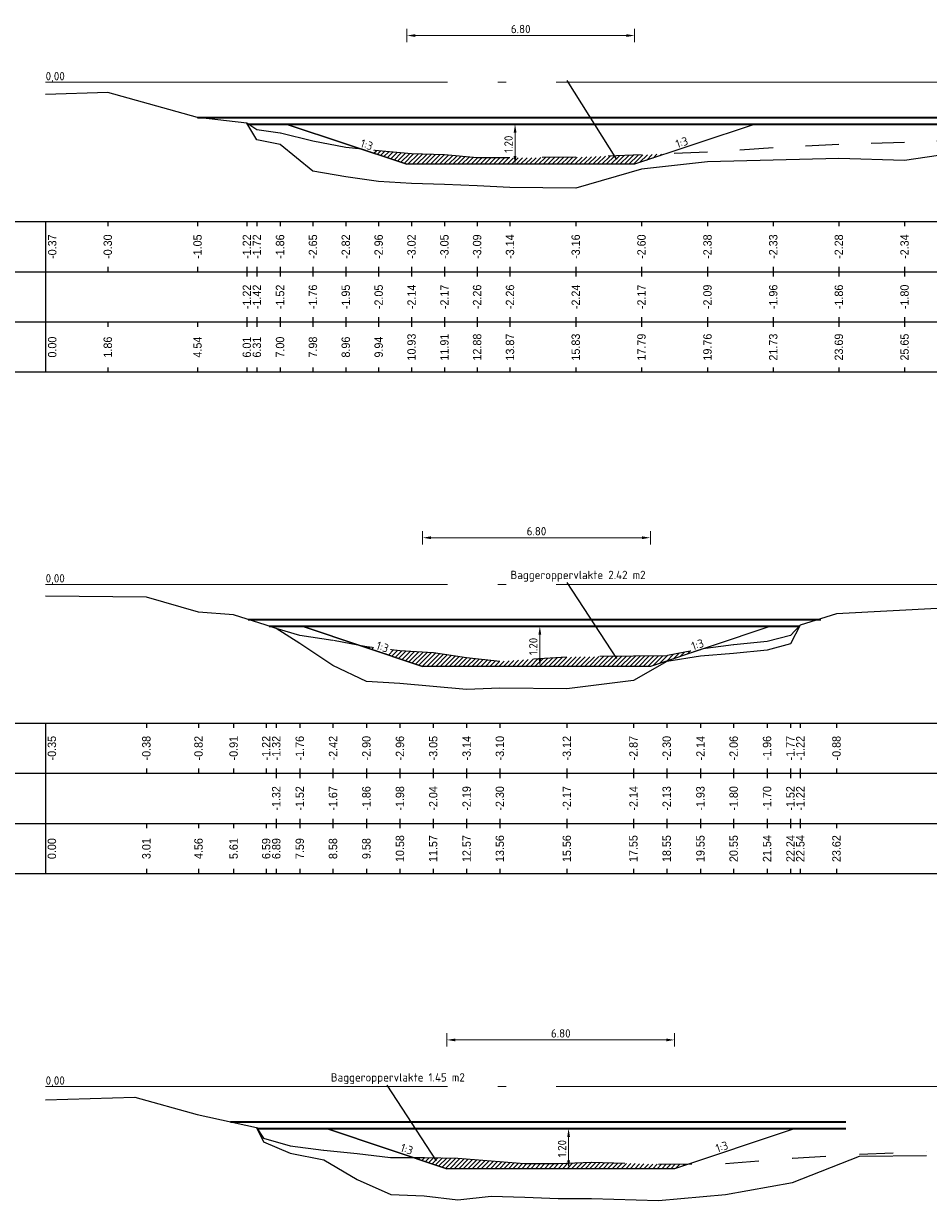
# Model space of a CAD drawing. Header units: metres. Extents: x 163463 to 198797, y 577287 to 592106.
# Tile 11 of 63: x 198187 to 198214, y 581584 to 581619. Entities that reach past the tile are written whole.
import ezdxf
from ezdxf.enums import TextEntityAlignment as Align

# ---------------------------------------------------------------- set-up
doc = ezdxf.new("R2010")
doc.units = ezdxf.units.M
doc.linetypes.add('AL-NAP_LIJN', pattern=[15.25, 12, -1.5, 0.25, -1.5])
doc.linetypes.add('MODDERLIJN', pattern=[2, 1, -1])
for name, color, linetype in [('0932-PRL_MODDERLIJN', 8, 'MODDERLIJN'), ('0950-PRL_MAAIVELD', 8, 'Continuous'), ('0971-PRO_BALKLIJN', 1, 'Continuous'), ('0973-PRO_PARAMETERS', 1, 'Continuous'), ('0974-PRO_AFSTAND', 1, 'Continuous'), ('0975-PRO_HOOGTE-MAAIVELD', 1, 'Continuous'), ('0976-PRO_HOOGTE-SLIBLAAG', 1, 'Continuous'), ('baggerarcering', 1, 'Continuous'), ('baggeroppervlak', 7, 'Continuous'), ('Legger', 2, 'Continuous'), ('Teksten', 7, 'Continuous')]:
    doc.layers.add(name, color=color, linetype=linetype)
doc.layers.add('N-WA-WH-GRONDWATERLIJN-G', color=150, linetype='AL-GRONDWATERLIJN', lineweight=35)
doc.layers.add('X-XX-AL-NAP-G', color=7, linetype='AL-NAP_LIJN', lineweight=18)
doc.styles.add('NLCS-ISO', font='NLCS-ISO.ttf')
doc.styles.add('NLCS-ISO-M100-T25', font='NLCS-ISO.ttf', dxfattribs={"height": 0.25})
doc.styles.add('StagCAD', font='txt', dxfattribs={"width": 0.96})
doc.linetypes.add('AL-GRONDWATERLIJN', pattern='A,6,[32,NLCS.SHX,S=1,R=0,X=0,Y=0],6', length=12)
doc.dimstyles.new('NLCS-M100-T25-PIJL_l3_h1', dxfattribs={"dimscale": 0.1, "dimtxt": 0.25, "dimasz": 2.5, "dimexe": 2, "dimexo": 2, "dimgap": 0.7, "dimtad": 1, "dimzin": 0, "dimdsep": 46, "dimtxsty": 'NLCS-ISO-M100-T25', "dimcen": 2.5, "dimdle": 2, "dimclrd": 256, "dimclre": 256, "dimclrt": 256, "dimadec": 1, "dimazin": 0, "dimtfac": 1, "dimtofl": 0, "dimtmove": 1, "dimatfit": 0, "dimfxl": 2, "dimfxlon": 1, "dimtfill": 1, "dimtfillclr": 256, "dimtolj": 1, "dimtzin": 0, "dimlwd": 18, "dimlwe": 18, "dimarcsym": 0})
pattern_1 = [(45, (1081.61891, -4167.91118), (-0.067351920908, 0.067351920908), [])]

# ---------------------------------------------------------------- blocks, each defined once
blk = doc.blocks.new('*D528')
at = {"lineweight": 18, "transparency": 16777216}
for p, q in [((198201.674, 581615.852), (198201.474, 581615.852)), ((198201.674, 581615.602), (198201.674, 581614.902)), ((198201.674, 581614.652), (198201.474, 581614.652))]:
    blk.add_line(p, q, dxfattribs=at)
at = {"transparency": 16777216}
for points in [[(198201.633, 581615.602), (198201.716, 581615.602), (198201.674, 581615.852)], [(198201.633, 581614.902), (198201.716, 581614.902), (198201.674, 581614.652)]]:
    blk.add_solid(points, dxfattribs=at)
at = {"layer": 'Defpoints', "color": 0, "transparency": 16777216}
for p in [(198201.674, 581615.852), (198201.674, 581614.652), (198201.674, 581614.652)]:
    blk.add_point(p, dxfattribs=at)
at = {"transparency": 16777216, "insert": (198201.479, 581615.252), "char_height": 0.25, "attachment_point": 5, "rotation": 90, "style": 'NLCS-ISO-M100-T25', "bg_fill": 3, "box_fill_scale": 1.1, "bg_fill_color": 256, "bg_fill_true_color": 13158600, "bg_fill_transparency": 0}
blk.add_mtext('\\A1;1.20', dxfattribs=at)
blk = doc.blocks.new('*D529')
at = {"lineweight": 18, "transparency": 16777216}
for p, q in [((198202.414, 581600.852), (198202.214, 581600.852)), ((198202.414, 581600.602), (198202.414, 581599.902)), ((198202.414, 581599.652), (198202.214, 581599.652))]:
    blk.add_line(p, q, dxfattribs=at)
at = {"transparency": 16777216}
for points in [[(198202.373, 581600.602), (198202.456, 581600.602), (198202.414, 581600.852)], [(198202.373, 581599.902), (198202.456, 581599.902), (198202.414, 581599.652)]]:
    blk.add_solid(points, dxfattribs=at)
at = {"layer": 'Defpoints', "color": 0, "transparency": 16777216}
for p in [(198202.414, 581600.852), (198202.414, 581599.652), (198202.414, 581599.652)]:
    blk.add_point(p, dxfattribs=at)
at = {"transparency": 16777216, "insert": (198202.219, 581600.252), "char_height": 0.25, "attachment_point": 5, "rotation": 90, "style": 'NLCS-ISO-M100-T25', "bg_fill": 3, "box_fill_scale": 1.1, "bg_fill_color": 256, "bg_fill_true_color": 13158600, "bg_fill_transparency": 0}
blk.add_mtext('\\A1;1.20', dxfattribs=at)
blk = doc.blocks.new('*D530')
at = {"lineweight": 18, "transparency": 16777216}
for p, q in [((198203.273, 581585.852), (198203.073, 581585.852)), ((198203.273, 581585.602), (198203.273, 581584.902)), ((198203.273, 581584.652), (198203.073, 581584.652))]:
    blk.add_line(p, q, dxfattribs=at)
at = {"transparency": 16777216}
for points in [[(198203.232, 581585.602), (198203.315, 581585.602), (198203.273, 581585.852)], [(198203.232, 581584.902), (198203.315, 581584.902), (198203.273, 581584.652)]]:
    blk.add_solid(points, dxfattribs=at)
at = {"layer": 'Defpoints', "color": 0, "transparency": 16777216}
for p in [(198203.273, 581585.852), (198203.273, 581584.652), (198203.273, 581584.652)]:
    blk.add_point(p, dxfattribs=at)
at = {"transparency": 16777216, "insert": (198203.078, 581585.252), "char_height": 0.25, "attachment_point": 5, "rotation": 90, "style": 'NLCS-ISO-M100-T25', "bg_fill": 3, "box_fill_scale": 1.1, "bg_fill_color": 256, "bg_fill_true_color": 13158600, "bg_fill_transparency": 0}
blk.add_mtext('\\A1;1.20', dxfattribs=at)
blk = doc.blocks.new('*D658')
at = {"lineweight": 18, "transparency": 16777216}
for p, q in [((198198.443, 581618.298), (198198.443, 581618.698)), ((198205.243, 581618.298), (198205.243, 581618.698)), ((198198.693, 581618.498), (198204.993, 581618.498))]:
    blk.add_line(p, q, dxfattribs=at)
at = {"transparency": 16777216}
for points in [[(198198.693, 581618.539), (198198.693, 581618.456), (198198.443, 581618.498)], [(198204.993, 581618.539), (198204.993, 581618.456), (198205.243, 581618.498)]]:
    blk.add_solid(points, dxfattribs=at)
at = {"layer": 'Defpoints', "color": 0, "transparency": 16777216}
for p in [(198205.243, 581618.498), (198198.443, 581614.652), (198205.243, 581614.652)]:
    blk.add_point(p, dxfattribs=at)
at = {"transparency": 16777216, "insert": (198201.843, 581618.693), "char_height": 0.25, "attachment_point": 5, "style": 'NLCS-ISO-M100-T25', "bg_fill": 3, "box_fill_scale": 1.1, "bg_fill_color": 256, "bg_fill_true_color": 13158600, "bg_fill_transparency": 0}
blk.add_mtext('\\A1;6.80', dxfattribs=at)
blk = doc.blocks.new('*D659')
at = {"lineweight": 18, "transparency": 16777216}
for p, q in [((198198.914, 581603.298), (198198.914, 581603.698)), ((198199.164, 581603.498), (198205.464, 581603.498)), ((198205.714, 581603.298), (198205.714, 581603.698))]:
    blk.add_line(p, q, dxfattribs=at)
at = {"transparency": 16777216}
for points in [[(198199.164, 581603.539), (198199.164, 581603.456), (198198.914, 581603.498)], [(198205.464, 581603.539), (198205.464, 581603.456), (198205.714, 581603.498)]]:
    blk.add_solid(points, dxfattribs=at)
at = {"layer": 'Defpoints', "color": 0, "transparency": 16777216}
for p in [(198205.714, 581603.498), (198198.914, 581599.652), (198205.714, 581599.652)]:
    blk.add_point(p, dxfattribs=at)
at = {"transparency": 16777216, "insert": (198202.314, 581603.693), "char_height": 0.25, "attachment_point": 5, "style": 'NLCS-ISO-M100-T25', "bg_fill": 3, "box_fill_scale": 1.1, "bg_fill_color": 256, "bg_fill_true_color": 13158600, "bg_fill_transparency": 0}
blk.add_mtext('\\A1;6.80', dxfattribs=at)
blk = doc.blocks.new('*D660')
at = {"lineweight": 18, "transparency": 16777216}
for p, q in [((198199.64, 581588.298), (198199.64, 581588.698)), ((198206.44, 581588.298), (198206.44, 581588.698)), ((198199.89, 581588.498), (198206.19, 581588.498))]:
    blk.add_line(p, q, dxfattribs=at)
at = {"transparency": 16777216}
for points in [[(198199.89, 581588.539), (198199.89, 581588.456), (198199.64, 581588.498)], [(198206.19, 581588.539), (198206.19, 581588.456), (198206.44, 581588.498)]]:
    blk.add_solid(points, dxfattribs=at)
at = {"layer": 'Defpoints', "color": 0, "transparency": 16777216}
for p in [(198206.44, 581588.498), (198199.64, 581584.652), (198206.44, 581584.652)]:
    blk.add_point(p, dxfattribs=at)
at = {"transparency": 16777216, "insert": (198203.04, 581588.693), "char_height": 0.25, "attachment_point": 5, "style": 'NLCS-ISO-M100-T25', "bg_fill": 3, "box_fill_scale": 1.1, "bg_fill_color": 256, "bg_fill_true_color": 13158600, "bg_fill_transparency": 0}
blk.add_mtext('\\A1;6.80', dxfattribs=at)

msp = doc.modelspace()

# ---------------------------------------------------------------- hatches: boundary and pattern name
at = {"layer": 'baggerarcering'}
h = msp.add_hatch(dxfattribs=at)
h.set_pattern_fill('ANSI31', color=256, scale=0.03)
h.set_pattern_definition(pattern_1)
h.paths.add_polyline_path([(198197.086, 581615.105), (198198.443, 581614.652), (198205.243, 581614.652), (198206.171, 581614.962), (198205.449, 581614.932), (198203.485, 581614.862), (198201.522, 581614.842), (198200.54, 581614.842), (198199.564, 581614.932), (198198.582, 581614.962), (198197.6, 581615.052)])
h = msp.add_hatch(dxfattribs=at)
h.set_pattern_fill('ANSI31', color=256, scale=0.03)
h.set_pattern_definition([(45, (1063.50581, -4167.91118), (-0.067351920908, 0.067351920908), [])])
h.paths.add_polyline_path([(198205.714, 581599.652), (198207.317, 581600.187), (198207.209, 581600.172), (198206.202, 581599.972), (198205.209, 581599.962), (198203.219, 581599.932), (198201.219, 581599.802), (198200.227, 581599.912), (198199.229, 581600.062), (198198.236, 581600.122), (198197.234, 581600.242), (198197.024, 581600.283), (198198.914, 581599.652)])
h = msp.add_hatch(dxfattribs=at)
h.set_pattern_fill('ANSI31', color=256, scale=0.03)
h.set_pattern_definition(pattern_1)
h.paths.add_polyline_path([(198206.44, 581584.652), (198206.857, 581584.791), (198205.958, 581584.782), (198203.956, 581584.842), (198202.966, 581584.802), (198201.965, 581584.802), (198200.964, 581584.882), (198199.963, 581584.962), (198198.963, 581584.982), (198198.65, 581584.982), (198199.64, 581584.652)])

# ---------------------------------------------------------------- linework, layer by layer
at = {"layer": '0932-PRL_MODDERLIJN'}
for points in [[(198215.269, 581615.382, 0), (198213.305, 581615.302, 0), (198211.342, 581615.242, 0), (198209.384, 581615.142, 0), (198207.42, 581615.012, 0), (198205.449, 581614.932, 0), (198203.485, 581614.862, 0), (198201.522, 581614.842, 0), (198200.54, 581614.842, 0), (198199.564, 581614.932, 0), (198198.582, 581614.962, 0), (198197.6, 581615.052, 0), (198196.618, 581615.152, 0), (198195.637, 581615.342, 0), (198194.655, 581615.582, 0), (198193.962, 581615.682, 0), (198193.663, 581615.882, 0)], [(198210.192, 581600.882, 0), (198209.897, 581600.582, 0), (198209.199, 581600.402, 0), (198208.201, 581600.302, 0), (198207.209, 581600.172, 0), (198206.202, 581599.972, 0), (198205.209, 581599.962, 0), (198203.219, 581599.932, 0), (198201.219, 581599.802, 0), (198200.227, 581599.912, 0), (198199.229, 581600.062, 0), (198198.236, 581600.122, 0), (198197.234, 581600.242, 0), (198196.237, 581600.432, 0), (198195.244, 581600.582, 0), (198194.542, 581600.782, 0)], [(198193.956, 581585.882, 0), (198194.159, 581585.562, 0), (198194.96, 581585.332, 0), (198195.961, 581585.202, 0), (198196.961, 581585.102, 0), (198197.962, 581584.982, 0), (198198.963, 581584.982, 0), (198199.963, 581584.962, 0), (198200.964, 581584.882, 0), (198201.965, 581584.802, 0), (198202.966, 581584.802, 0), (198203.956, 581584.842, 0), (198205.958, 581584.782, 0), (198207.959, 581584.802, 0), (198209.96, 581584.962, 0), (198211.962, 581585.082, 0), (198213.963, 581585.162, 0)]]:
    msp.add_polyline3d(points, dxfattribs=at)
at = {"layer": '0950-PRL_MAAIVELD'}
for points in [[(198215.269, 581615.052, 0), (198213.305, 581614.762, 0), (198211.342, 581614.822, 0), (198209.384, 581614.772, 0), (198207.42, 581614.722, 0), (198205.449, 581614.502, 0), (198203.485, 581613.942, 0), (198201.522, 581613.962, 0), (198200.54, 581614.012, 0), (198199.564, 581614.052, 0), (198198.582, 581614.082, 0), (198197.6, 581614.142, 0), (198196.618, 581614.282, 0), (198195.637, 581614.452, 0), (198194.655, 581615.242, 0), (198193.962, 581615.382, 0), (198193.663, 581615.882, 0), (198192.191, 581616.051, 0), (198189.511, 581616.799, 0), (198187.656, 581616.733, 0)], [(198214.467, 581601.396, 0), (198211.272, 581601.223, 0), (198210.192, 581600.882, 0), (198209.897, 581600.332, 0), (198209.199, 581600.142, 0), (198208.201, 581600.042, 0), (198207.209, 581599.962, 0), (198206.202, 581599.802, 0), (198205.209, 581599.232, 0), (198203.219, 581598.982, 0), (198201.219, 581599.002, 0), (198200.227, 581598.962, 0), (198199.229, 581599.052, 0), (198198.236, 581599.142, 0), (198197.234, 581599.202, 0), (198196.237, 581599.682, 0), (198195.244, 581600.342, 0), (198194.542, 581600.782, 0), (198194.241, 581600.882, 0), (198193.268, 581601.192, 0), (198192.221, 581601.279, 0), (198190.663, 581601.72, 0), (198187.656, 581601.751, 0)], [(198187.656, 581586.708, 0), (198190.319, 581586.789, 0), (198192.177, 581586.269, 0), (198193.956, 581585.882, 0), (198194.159, 581585.452, 0), (198194.96, 581585.112, 0), (198195.961, 581584.912, 0), (198196.961, 581584.332, 0), (198197.962, 581583.882, 0), (198198.963, 581583.842, 0), (198199.963, 581583.722, 0), (198200.964, 581583.832, 0), (198201.965, 581583.802, 0), (198202.966, 581583.762, 0), (198203.956, 581583.762, 0), (198205.958, 581583.702, 0), (198207.959, 581583.882, 0), (198209.96, 581584.242, 0), (198211.962, 581585.022, 0), (198213.963, 581585.042, 0)]]:
    msp.add_polyline3d(points, dxfattribs=at)
at = {"layer": '0971-PRO_BALKLIJN'}
for points in [[(198187.656, 581612.942, 0), (198187.656, 581608.442, 0)], [(198180.156, 581611.442, 0), (198187.656, 581611.442, 0)], [(198187.656, 581611.442, 0), (198226.616, 581611.442, 0)], [(198180.156, 581609.942, 0), (198187.656, 581609.942, 0)], [(198187.656, 581609.942, 0), (198226.616, 581609.942, 0)], [(198187.656, 581597.962, 0), (198187.656, 581593.462, 0)], [(198180.156, 581596.462, 0), (198187.656, 581596.462, 0)], [(198187.656, 581596.462, 0), (198214.467, 581596.462, 0)], [(198180.156, 581594.962, 0), (198187.656, 581594.962, 0)], [(198187.656, 581594.962, 0), (198214.467, 581594.962, 0)]]:
    msp.add_polyline3d(points, dxfattribs=at)
at = {"layer": '0973-PRO_PARAMETERS'}
for points in [[(198187.656, 581608.442, 0), (198180.156, 581608.442, 0), (198180.156, 581612.942, 0), (198187.656, 581612.942, 0)], [(198187.656, 581612.942, 0), (198226.616, 581612.942, 0)], [(198226.616, 581608.442, 0), (198187.656, 581608.442, 0)], [(198187.656, 581593.462, 0), (198180.156, 581593.462, 0), (198180.156, 581597.962, 0), (198187.656, 581597.962, 0)], [(198187.656, 581597.962, 0), (198214.467, 581597.962, 0)], [(198214.467, 581593.462, 0), (198187.656, 581593.462, 0)]]:
    msp.add_polyline3d(points, dxfattribs=at)
at = {"layer": '0974-PRO_AFSTAND'}
for points in [[(198187.656, 581609.942, 0), (198187.656, 581609.8, 0)], [(198189.511, 581609.942, 0), (198189.511, 581609.8, 0)], [(198192.191, 581609.942, 0), (198192.191, 581609.8, 0)], [(198193.663, 581609.942, 0), (198193.663, 581609.8, 0)], [(198193.962, 581609.942, 0), (198193.962, 581609.8, 0)], [(198193.962, 581609.942, 0), (198193.962, 581609.8, 0)], [(198194.655, 581609.942, 0), (198194.655, 581609.8, 0)], [(198194.655, 581609.942, 0), (198194.655, 581609.8, 0)], [(198195.637, 581609.942, 0), (198195.637, 581609.8, 0)], [(198195.637, 581609.942, 0), (198195.637, 581609.8, 0)], [(198196.618, 581609.942, 0), (198196.618, 581609.8, 0)], [(198196.618, 581609.942, 0), (198196.618, 581609.8, 0)], [(198197.6, 581609.942, 0), (198197.6, 581609.8, 0)], [(198197.6, 581609.942, 0), (198197.6, 581609.8, 0)], [(198198.582, 581609.942, 0), (198198.582, 581609.8, 0)], [(198198.582, 581609.942, 0), (198198.582, 581609.8, 0)], [(198199.564, 581609.942, 0), (198199.564, 581609.8, 0)], [(198199.564, 581609.942, 0), (198199.564, 581609.8, 0)], [(198200.54, 581609.942, 0), (198200.54, 581609.8, 0)], [(198200.54, 581609.942, 0), (198200.54, 581609.8, 0)], [(198201.522, 581609.942, 0), (198201.522, 581609.8, 0)], [(198201.522, 581609.942, 0), (198201.522, 581609.8, 0)], [(198203.485, 581609.942, 0), (198203.485, 581609.8, 0)], [(198203.485, 581609.942, 0), (198203.485, 581609.8, 0)], [(198205.449, 581609.942, 0), (198205.449, 581609.8, 0)], [(198205.449, 581609.942, 0), (198205.449, 581609.8, 0)], [(198207.42, 581609.942, 0), (198207.42, 581609.8, 0)], [(198207.42, 581609.942, 0), (198207.42, 581609.8, 0)], [(198209.384, 581609.942, 0), (198209.384, 581609.8, 0)], [(198209.384, 581609.942, 0), (198209.384, 581609.8, 0)], [(198211.342, 581609.942, 0), (198211.342, 581609.8, 0)], [(198211.342, 581609.942, 0), (198211.342, 581609.8, 0)], [(198213.305, 581609.942, 0), (198213.305, 581609.8, 0)], [(198213.305, 581609.942, 0), (198213.305, 581609.8, 0)], [(198187.656, 581608.585, 0), (198187.656, 581608.442, 0)], [(198189.511, 581608.585, 0), (198189.511, 581608.442, 0)], [(198192.191, 581608.585, 0), (198192.191, 581608.442, 0)], [(198193.663, 581608.585, 0), (198193.663, 581608.442, 0)], [(198193.962, 581608.585, 0), (198193.962, 581608.442, 0)], [(198193.962, 581608.585, 0), (198193.962, 581608.442, 0)], [(198194.655, 581608.585, 0), (198194.655, 581608.442, 0)], [(198194.655, 581608.585, 0), (198194.655, 581608.442, 0)], [(198195.637, 581608.585, 0), (198195.637, 581608.442, 0)], [(198195.637, 581608.585, 0), (198195.637, 581608.442, 0)], [(198196.618, 581608.585, 0), (198196.618, 581608.442, 0)], [(198196.618, 581608.585, 0), (198196.618, 581608.442, 0)], [(198197.6, 581608.585, 0), (198197.6, 581608.442, 0)], [(198197.6, 581608.585, 0), (198197.6, 581608.442, 0)], [(198198.582, 581608.585, 0), (198198.582, 581608.442, 0)], [(198198.582, 581608.585, 0), (198198.582, 581608.442, 0)], [(198199.564, 581608.585, 0), (198199.564, 581608.442, 0)], [(198199.564, 581608.585, 0), (198199.564, 581608.442, 0)], [(198200.54, 581608.585, 0), (198200.54, 581608.442, 0)], [(198200.54, 581608.585, 0), (198200.54, 581608.442, 0)], [(198201.522, 581608.585, 0), (198201.522, 581608.442, 0)], [(198201.522, 581608.585, 0), (198201.522, 581608.442, 0)], [(198203.485, 581608.585, 0), (198203.485, 581608.442, 0)], [(198203.485, 581608.585, 0), (198203.485, 581608.442, 0)], [(198205.449, 581608.585, 0), (198205.449, 581608.442, 0)], [(198205.449, 581608.585, 0), (198205.449, 581608.442, 0)], [(198207.42, 581608.585, 0), (198207.42, 581608.442, 0)], [(198207.42, 581608.585, 0), (198207.42, 581608.442, 0)], [(198209.384, 581608.585, 0), (198209.384, 581608.442, 0)], [(198209.384, 581608.585, 0), (198209.384, 581608.442, 0)], [(198211.342, 581608.585, 0), (198211.342, 581608.442, 0)], [(198211.342, 581608.585, 0), (198211.342, 581608.442, 0)], [(198213.305, 581608.585, 0), (198213.305, 581608.442, 0)], [(198213.305, 581608.585, 0), (198213.305, 581608.442, 0)], [(198187.656, 581594.962, 0), (198187.656, 581594.82, 0)], [(198190.663, 581594.962, 0), (198190.663, 581594.82, 0)], [(198192.221, 581594.962, 0), (198192.221, 581594.82, 0)], [(198193.268, 581594.962, 0), (198193.268, 581594.82, 0)], [(198194.241, 581594.962, 0), (198194.241, 581594.82, 0)], [(198194.542, 581594.962, 0), (198194.542, 581594.82, 0)], [(198195.244, 581594.962, 0), (198195.244, 581594.82, 0)], [(198195.244, 581594.962, 0), (198195.244, 581594.82, 0)], [(198196.237, 581594.962, 0), (198196.237, 581594.82, 0)], [(198196.237, 581594.962, 0), (198196.237, 581594.82, 0)], [(198197.234, 581594.962, 0), (198197.234, 581594.82, 0)], [(198197.234, 581594.962, 0), (198197.234, 581594.82, 0)], [(198198.236, 581594.962, 0), (198198.236, 581594.82, 0)], [(198198.236, 581594.962, 0), (198198.236, 581594.82, 0)], [(198199.229, 581594.962, 0), (198199.229, 581594.82, 0)], [(198199.229, 581594.962, 0), (198199.229, 581594.82, 0)], [(198200.227, 581594.962, 0), (198200.227, 581594.82, 0)], [(198200.227, 581594.962, 0), (198200.227, 581594.82, 0)], [(198201.219, 581594.962, 0), (198201.219, 581594.82, 0)], [(198201.219, 581594.962, 0), (198201.219, 581594.82, 0)], [(198203.219, 581594.962, 0), (198203.219, 581594.82, 0)], [(198203.219, 581594.962, 0), (198203.219, 581594.82, 0)], [(198205.209, 581594.962, 0), (198205.209, 581594.82, 0)], [(198205.209, 581594.962, 0), (198205.209, 581594.82, 0)], [(198206.202, 581594.962, 0), (198206.202, 581594.82, 0)], [(198206.202, 581594.962, 0), (198206.202, 581594.82, 0)], [(198207.209, 581594.962, 0), (198207.209, 581594.82, 0)], [(198207.209, 581594.962, 0), (198207.209, 581594.82, 0)], [(198208.201, 581594.962, 0), (198208.201, 581594.82, 0)], [(198208.201, 581594.962, 0), (198208.201, 581594.82, 0)], [(198209.199, 581594.962, 0), (198209.199, 581594.82, 0)], [(198209.199, 581594.962, 0), (198209.199, 581594.82, 0)], [(198209.897, 581594.962, 0), (198209.897, 581594.82, 0)], [(198209.897, 581594.962, 0), (198209.897, 581594.82, 0)], [(198210.192, 581594.962, 0), (198210.192, 581594.82, 0)], [(198211.272, 581594.962, 0), (198211.272, 581594.82, 0)], [(198187.656, 581593.605, 0), (198187.656, 581593.462, 0)], [(198190.663, 581593.605, 0), (198190.663, 581593.462, 0)], [(198192.221, 581593.605, 0), (198192.221, 581593.462, 0)], [(198193.268, 581593.605, 0), (198193.268, 581593.462, 0)], [(198194.241, 581593.605, 0), (198194.241, 581593.462, 0)], [(198194.542, 581593.605, 0), (198194.542, 581593.462, 0)], [(198195.244, 581593.605, 0), (198195.244, 581593.462, 0)], [(198195.244, 581593.605, 0), (198195.244, 581593.462, 0)], [(198196.237, 581593.605, 0), (198196.237, 581593.462, 0)], [(198196.237, 581593.605, 0), (198196.237, 581593.462, 0)], [(198197.234, 581593.605, 0), (198197.234, 581593.462, 0)], [(198197.234, 581593.605, 0), (198197.234, 581593.462, 0)], [(198198.236, 581593.605, 0), (198198.236, 581593.462, 0)], [(198198.236, 581593.605, 0), (198198.236, 581593.462, 0)], [(198199.229, 581593.605, 0), (198199.229, 581593.462, 0)], [(198199.229, 581593.605, 0), (198199.229, 581593.462, 0)], [(198200.227, 581593.605, 0), (198200.227, 581593.462, 0)], [(198200.227, 581593.605, 0), (198200.227, 581593.462, 0)], [(198201.219, 581593.605, 0), (198201.219, 581593.462, 0)], [(198201.219, 581593.605, 0), (198201.219, 581593.462, 0)], [(198203.219, 581593.605, 0), (198203.219, 581593.462, 0)], [(198203.219, 581593.605, 0), (198203.219, 581593.462, 0)], [(198205.209, 581593.605, 0), (198205.209, 581593.462, 0)], [(198205.209, 581593.605, 0), (198205.209, 581593.462, 0)], [(198206.202, 581593.605, 0), (198206.202, 581593.462, 0)], [(198206.202, 581593.605, 0), (198206.202, 581593.462, 0)], [(198207.209, 581593.605, 0), (198207.209, 581593.462, 0)], [(198207.209, 581593.605, 0), (198207.209, 581593.462, 0)], [(198208.201, 581593.605, 0), (198208.201, 581593.462, 0)], [(198208.201, 581593.605, 0), (198208.201, 581593.462, 0)], [(198209.199, 581593.605, 0), (198209.199, 581593.462, 0)], [(198209.199, 581593.605, 0), (198209.199, 581593.462, 0)], [(198209.897, 581593.605, 0), (198209.897, 581593.462, 0)], [(198209.897, 581593.605, 0), (198209.897, 581593.462, 0)], [(198210.192, 581593.605, 0), (198210.192, 581593.462, 0)], [(198211.272, 581593.605, 0), (198211.272, 581593.462, 0)]]:
    msp.add_polyline3d(points, dxfattribs=at)
at = {"layer": '0975-PRO_HOOGTE-MAAIVELD'}
for points in [[(198187.656, 581612.942, 0), (198187.656, 581612.8, 0)], [(198189.511, 581612.942, 0), (198189.511, 581612.8, 0)], [(198192.191, 581612.942, 0), (198192.191, 581612.8, 0)], [(198193.663, 581612.942, 0), (198193.663, 581612.8, 0)], [(198193.962, 581612.942, 0), (198193.962, 581612.8, 0)], [(198194.655, 581612.942, 0), (198194.655, 581612.8, 0)], [(198195.637, 581612.942, 0), (198195.637, 581612.8, 0)], [(198196.618, 581612.942, 0), (198196.618, 581612.8, 0)], [(198197.6, 581612.942, 0), (198197.6, 581612.8, 0)], [(198198.582, 581612.942, 0), (198198.582, 581612.8, 0)], [(198199.564, 581612.942, 0), (198199.564, 581612.8, 0)], [(198200.54, 581612.942, 0), (198200.54, 581612.8, 0)], [(198201.522, 581612.942, 0), (198201.522, 581612.8, 0)], [(198203.485, 581612.942, 0), (198203.485, 581612.8, 0)], [(198205.449, 581612.942, 0), (198205.449, 581612.8, 0)], [(198207.42, 581612.942, 0), (198207.42, 581612.8, 0)], [(198209.384, 581612.942, 0), (198209.384, 581612.8, 0)], [(198211.342, 581612.942, 0), (198211.342, 581612.8, 0)], [(198213.305, 581612.942, 0), (198213.305, 581612.8, 0)], [(198187.656, 581611.585, 0), (198187.656, 581611.442, 0)], [(198189.511, 581611.585, 0), (198189.511, 581611.442, 0)], [(198192.191, 581611.585, 0), (198192.191, 581611.442, 0)], [(198193.663, 581611.585, 0), (198193.663, 581611.442, 0)], [(198193.962, 581611.585, 0), (198193.962, 581611.442, 0)], [(198194.655, 581611.585, 0), (198194.655, 581611.442, 0)], [(198195.637, 581611.585, 0), (198195.637, 581611.442, 0)], [(198196.618, 581611.585, 0), (198196.618, 581611.442, 0)], [(198197.6, 581611.585, 0), (198197.6, 581611.442, 0)], [(198198.582, 581611.585, 0), (198198.582, 581611.442, 0)], [(198199.564, 581611.585, 0), (198199.564, 581611.442, 0)], [(198200.54, 581611.585, 0), (198200.54, 581611.442, 0)], [(198201.522, 581611.585, 0), (198201.522, 581611.442, 0)], [(198203.485, 581611.585, 0), (198203.485, 581611.442, 0)], [(198205.449, 581611.585, 0), (198205.449, 581611.442, 0)], [(198207.42, 581611.585, 0), (198207.42, 581611.442, 0)], [(198209.384, 581611.585, 0), (198209.384, 581611.442, 0)], [(198211.342, 581611.585, 0), (198211.342, 581611.442, 0)], [(198213.305, 581611.585, 0), (198213.305, 581611.442, 0)], [(198187.656, 581597.962, 0), (198187.656, 581597.82, 0)], [(198190.663, 581597.962, 0), (198190.663, 581597.82, 0)], [(198192.221, 581597.962, 0), (198192.221, 581597.82, 0)], [(198193.268, 581597.962, 0), (198193.268, 581597.82, 0)], [(198194.241, 581597.962, 0), (198194.241, 581597.82, 0)], [(198194.542, 581597.962, 0), (198194.542, 581597.82, 0)], [(198195.244, 581597.962, 0), (198195.244, 581597.82, 0)], [(198196.237, 581597.962, 0), (198196.237, 581597.82, 0)], [(198197.234, 581597.962, 0), (198197.234, 581597.82, 0)], [(198198.236, 581597.962, 0), (198198.236, 581597.82, 0)], [(198199.229, 581597.962, 0), (198199.229, 581597.82, 0)], [(198200.227, 581597.962, 0), (198200.227, 581597.82, 0)], [(198201.219, 581597.962, 0), (198201.219, 581597.82, 0)], [(198203.219, 581597.962, 0), (198203.219, 581597.82, 0)], [(198205.209, 581597.962, 0), (198205.209, 581597.82, 0)], [(198206.202, 581597.962, 0), (198206.202, 581597.82, 0)], [(198207.209, 581597.962, 0), (198207.209, 581597.82, 0)], [(198208.201, 581597.962, 0), (198208.201, 581597.82, 0)], [(198209.199, 581597.962, 0), (198209.199, 581597.82, 0)], [(198209.897, 581597.962, 0), (198209.897, 581597.82, 0)], [(198210.192, 581597.962, 0), (198210.192, 581597.82, 0)], [(198211.272, 581597.962, 0), (198211.272, 581597.82, 0)], [(198187.656, 581596.605, 0), (198187.656, 581596.462, 0)], [(198190.663, 581596.605, 0), (198190.663, 581596.462, 0)], [(198192.221, 581596.605, 0), (198192.221, 581596.462, 0)], [(198193.268, 581596.605, 0), (198193.268, 581596.462, 0)], [(198194.241, 581596.605, 0), (198194.241, 581596.462, 0)], [(198194.542, 581596.605, 0), (198194.542, 581596.462, 0)], [(198195.244, 581596.605, 0), (198195.244, 581596.462, 0)], [(198196.237, 581596.605, 0), (198196.237, 581596.462, 0)], [(198197.234, 581596.605, 0), (198197.234, 581596.462, 0)], [(198198.236, 581596.605, 0), (198198.236, 581596.462, 0)], [(198199.229, 581596.605, 0), (198199.229, 581596.462, 0)], [(198200.227, 581596.605, 0), (198200.227, 581596.462, 0)], [(198201.219, 581596.605, 0), (198201.219, 581596.462, 0)], [(198203.219, 581596.605, 0), (198203.219, 581596.462, 0)], [(198205.209, 581596.605, 0), (198205.209, 581596.462, 0)], [(198206.202, 581596.605, 0), (198206.202, 581596.462, 0)], [(198207.209, 581596.605, 0), (198207.209, 581596.462, 0)], [(198208.201, 581596.605, 0), (198208.201, 581596.462, 0)], [(198209.199, 581596.605, 0), (198209.199, 581596.462, 0)], [(198209.897, 581596.605, 0), (198209.897, 581596.462, 0)], [(198210.192, 581596.605, 0), (198210.192, 581596.462, 0)], [(198211.272, 581596.605, 0), (198211.272, 581596.462, 0)]]:
    msp.add_polyline3d(points, dxfattribs=at)
at = {"layer": '0976-PRO_HOOGTE-SLIBLAAG'}
for points in [[(198193.663, 581611.442, 0), (198193.663, 581611.3, 0)], [(198193.962, 581611.442, 0), (198193.962, 581611.3, 0)], [(198194.655, 581611.442, 0), (198194.655, 581611.3, 0)], [(198195.637, 581611.442, 0), (198195.637, 581611.3, 0)], [(198196.618, 581611.442, 0), (198196.618, 581611.3, 0)], [(198197.6, 581611.442, 0), (198197.6, 581611.3, 0)], [(198198.582, 581611.442, 0), (198198.582, 581611.3, 0)], [(198199.564, 581611.442, 0), (198199.564, 581611.3, 0)], [(198200.54, 581611.442, 0), (198200.54, 581611.3, 0)], [(198201.522, 581611.442, 0), (198201.522, 581611.3, 0)], [(198203.485, 581611.442, 0), (198203.485, 581611.3, 0)], [(198205.449, 581611.442, 0), (198205.449, 581611.3, 0)], [(198207.42, 581611.442, 0), (198207.42, 581611.3, 0)], [(198209.384, 581611.442, 0), (198209.384, 581611.3, 0)], [(198211.342, 581611.442, 0), (198211.342, 581611.3, 0)], [(198213.305, 581611.442, 0), (198213.305, 581611.3, 0)], [(198193.663, 581610.085, 0), (198193.663, 581609.942, 0)], [(198193.962, 581610.085, 0), (198193.962, 581609.942, 0)], [(198194.655, 581610.085, 0), (198194.655, 581609.942, 0)], [(198195.637, 581610.085, 0), (198195.637, 581609.942, 0)], [(198196.618, 581610.085, 0), (198196.618, 581609.942, 0)], [(198197.6, 581610.085, 0), (198197.6, 581609.942, 0)], [(198198.582, 581610.085, 0), (198198.582, 581609.942, 0)], [(198199.564, 581610.085, 0), (198199.564, 581609.942, 0)], [(198200.54, 581610.085, 0), (198200.54, 581609.942, 0)], [(198201.522, 581610.085, 0), (198201.522, 581609.942, 0)], [(198203.485, 581610.085, 0), (198203.485, 581609.942, 0)], [(198205.449, 581610.085, 0), (198205.449, 581609.942, 0)], [(198207.42, 581610.085, 0), (198207.42, 581609.942, 0)], [(198209.384, 581610.085, 0), (198209.384, 581609.942, 0)], [(198211.342, 581610.085, 0), (198211.342, 581609.942, 0)], [(198213.305, 581610.085, 0), (198213.305, 581609.942, 0)], [(198194.542, 581596.462, 0), (198194.542, 581596.32, 0)], [(198195.244, 581596.462, 0), (198195.244, 581596.32, 0)], [(198196.237, 581596.462, 0), (198196.237, 581596.32, 0)], [(198197.234, 581596.462, 0), (198197.234, 581596.32, 0)], [(198198.236, 581596.462, 0), (198198.236, 581596.32, 0)], [(198199.229, 581596.462, 0), (198199.229, 581596.32, 0)], [(198200.227, 581596.462, 0), (198200.227, 581596.32, 0)], [(198201.219, 581596.462, 0), (198201.219, 581596.32, 0)], [(198203.219, 581596.462, 0), (198203.219, 581596.32, 0)], [(198205.209, 581596.462, 0), (198205.209, 581596.32, 0)], [(198206.202, 581596.462, 0), (198206.202, 581596.32, 0)], [(198207.209, 581596.462, 0), (198207.209, 581596.32, 0)], [(198208.201, 581596.462, 0), (198208.201, 581596.32, 0)], [(198209.199, 581596.462, 0), (198209.199, 581596.32, 0)], [(198209.897, 581596.462, 0), (198209.897, 581596.32, 0)], [(198210.192, 581596.462, 0), (198210.192, 581596.32, 0)], [(198194.542, 581595.105, 0), (198194.542, 581594.962, 0)], [(198195.244, 581595.105, 0), (198195.244, 581594.962, 0)], [(198196.237, 581595.105, 0), (198196.237, 581594.962, 0)], [(198197.234, 581595.105, 0), (198197.234, 581594.962, 0)], [(198198.236, 581595.105, 0), (198198.236, 581594.962, 0)], [(198199.229, 581595.105, 0), (198199.229, 581594.962, 0)], [(198200.227, 581595.105, 0), (198200.227, 581594.962, 0)], [(198201.219, 581595.105, 0), (198201.219, 581594.962, 0)], [(198203.219, 581595.105, 0), (198203.219, 581594.962, 0)], [(198205.209, 581595.105, 0), (198205.209, 581594.962, 0)], [(198206.202, 581595.105, 0), (198206.202, 581594.962, 0)], [(198207.209, 581595.105, 0), (198207.209, 581594.962, 0)], [(198208.201, 581595.105, 0), (198208.201, 581594.962, 0)], [(198209.199, 581595.105, 0), (198209.199, 581594.962, 0)], [(198209.897, 581595.105, 0), (198209.897, 581594.962, 0)], [(198210.192, 581595.105, 0), (198210.192, 581594.962, 0)]]:
    msp.add_polyline3d(points, dxfattribs=at)
at = {"layer": 'baggeroppervlak'}
for p, q in [((198204.712, 581614.8), (198203.233, 581617.152)), ((198204.712, 581599.893), (198203.233, 581602.156)), ((198199.329, 581584.885), (198197.85, 581587.148))]:
    msp.add_line(p, q, dxfattribs=at)
at = {"layer": 'N-WA-WH-GRONDWATERLIJN-G'}
for p, q in [((198192.187, 581616.052), (198224.944, 581616.052)), ((198193.681, 581615.852), (198223.086, 581615.852)), ((198193.707, 581601.052), (198210.809, 581601.052)), ((198194.331, 581600.852), (198210.176, 581600.852)), ((198193.175, 581586.052), (198211.551, 581586.052)), ((198193.97, 581585.852), (198211.551, 581585.852))]:
    msp.add_line(p, q, dxfattribs=at)
at = {"layer": 'X-XX-AL-NAP-G'}
for p, q in [((198187.656, 581617.102), (198227.616, 581617.102)), ((198187.656, 581602.102), (198215.467, 581602.102)), ((198187.656, 581587.102), (198214.963, 581587.102))]:
    msp.add_line(p, q, dxfattribs=at)

# ---------------------------------------------------------------- texts
at = {"layer": '0974-PRO_AFSTAND', "style": 'StagCAD', "width": 0.96}
for s, p in [('0.00', (198187.852, 581609.192)), ('1.86', (198189.511, 581609.192)), ('4.54', (198192.191, 581609.192)), ('6.01', (198193.663, 581609.192)), ('6.31', (198193.962, 581609.192)), ('6.31', (198193.962, 581609.192)), ('7.00', (198194.655, 581609.192)), ('7.00', (198194.655, 581609.192)), ('7.98', (198195.637, 581609.192)), ('7.98', (198195.637, 581609.192)), ('8.96', (198196.618, 581609.192)), ('8.96', (198196.618, 581609.192)), ('9.94', (198197.6, 581609.192)), ('9.94', (198197.6, 581609.192)), ('10.93', (198198.582, 581609.192)), ('10.93', (198198.582, 581609.192)), ('11.91', (198199.564, 581609.192)), ('11.91', (198199.564, 581609.192)), ('12.88', (198200.54, 581609.192)), ('12.88', (198200.54, 581609.192)), ('13.87', (198201.522, 581609.192)), ('13.87', (198201.522, 581609.192)), ('15.83', (198203.485, 581609.192)), ('15.83', (198203.485, 581609.192)), ('17.79', (198205.449, 581609.192)), ('17.79', (198205.449, 581609.192)), ('19.76', (198207.42, 581609.192)), ('19.76', (198207.42, 581609.192)), ('21.73', (198209.384, 581609.192)), ('21.73', (198209.384, 581609.192)), ('23.69', (198211.342, 581609.192)), ('23.69', (198211.342, 581609.192)), ('25.65', (198213.305, 581609.192)), ('25.65', (198213.305, 581609.192)), ('0.00', (198187.842, 581594.212)), ('3.01', (198190.663, 581594.212)), ('4.56', (198192.221, 581594.212)), ('5.61', (198193.268, 581594.212)), ('6.59', (198194.241, 581594.212)), ('6.89', (198194.542, 581594.212)), ('7.59', (198195.244, 581594.212)), ('7.59', (198195.244, 581594.212)), ('8.58', (198196.237, 581594.212)), ('8.58', (198196.237, 581594.212)), ('9.58', (198197.234, 581594.212)), ('9.58', (198197.234, 581594.212)), ('10.58', (198198.236, 581594.212)), ('10.58', (198198.236, 581594.212)), ('11.57', (198199.229, 581594.212)), ('11.57', (198199.229, 581594.212)), ('12.57', (198200.227, 581594.212)), ('12.57', (198200.227, 581594.212)), ('13.56', (198201.219, 581594.212)), ('13.56', (198201.219, 581594.212)), ('15.56', (198203.219, 581594.212)), ('15.56', (198203.219, 581594.212)), ('17.55', (198205.209, 581594.212)), ('17.55', (198205.209, 581594.212)), ('18.55', (198206.202, 581594.212)), ('18.55', (198206.202, 581594.212)), ('19.55', (198207.209, 581594.212)), ('19.55', (198207.209, 581594.212)), ('20.55', (198208.201, 581594.212)), ('20.55', (198208.201, 581594.212)), ('21.54', (198209.199, 581594.212)), ('21.54', (198209.199, 581594.212)), ('22.24', (198209.897, 581594.212)), ('22.24', (198209.897, 581594.212)), ('22.54', (198210.192, 581594.212)), ('23.62', (198211.272, 581594.212))]:
    msp.add_text(s, height=0.25, rotation=90, dxfattribs=at).set_placement(p, align=Align.MIDDLE)
at = {"layer": '0975-PRO_HOOGTE-MAAIVELD', "style": 'StagCAD', "width": 0.96}
for s, p in [('-0.37', (198187.852, 581612.192)), ('-0.30', (198189.511, 581612.192)), ('-1.05', (198192.191, 581612.192)), ('-1.22', (198193.663, 581612.192)), ('-1.72', (198193.962, 581612.192)), ('-1.86', (198194.655, 581612.192)), ('-2.65', (198195.637, 581612.192)), ('-2.82', (198196.618, 581612.192)), ('-2.96', (198197.6, 581612.192)), ('-3.02', (198198.582, 581612.192)), ('-3.05', (198199.564, 581612.192)), ('-3.09', (198200.54, 581612.192)), ('-3.14', (198201.522, 581612.192)), ('-3.16', (198203.485, 581612.192)), ('-2.60', (198205.449, 581612.192)), ('-2.38', (198207.42, 581612.192)), ('-2.33', (198209.384, 581612.192)), ('-2.28', (198211.342, 581612.192)), ('-2.34', (198213.305, 581612.192)), ('-0.35', (198187.842, 581597.212)), ('-0.38', (198190.663, 581597.212)), ('-0.82', (198192.221, 581597.212)), ('-0.91', (198193.268, 581597.212)), ('-1.22', (198194.241, 581597.212)), ('-1.32', (198194.542, 581597.212)), ('-1.76', (198195.244, 581597.212)), ('-2.42', (198196.237, 581597.212)), ('-2.90', (198197.234, 581597.212)), ('-2.96', (198198.236, 581597.212)), ('-3.05', (198199.229, 581597.212)), ('-3.14', (198200.227, 581597.212)), ('-3.10', (198201.219, 581597.212)), ('-3.12', (198203.219, 581597.212)), ('-2.87', (198205.209, 581597.212)), ('-2.30', (198206.202, 581597.212)), ('-2.14', (198207.209, 581597.212)), ('-2.06', (198208.201, 581597.212)), ('-1.96', (198209.199, 581597.212)), ('-1.77', (198209.897, 581597.212)), ('-1.22', (198210.192, 581597.212)), ('-0.88', (198211.272, 581597.212))]:
    msp.add_text(s, height=0.25, rotation=90, dxfattribs=at).set_placement(p, align=Align.MIDDLE)
at = {"layer": '0976-PRO_HOOGTE-SLIBLAAG', "style": 'StagCAD', "width": 0.96}
for s, p in [('-1.22', (198193.663, 581610.692)), ('-1.42', (198193.962, 581610.692)), ('-1.52', (198194.655, 581610.692)), ('-1.76', (198195.637, 581610.692)), ('-1.95', (198196.618, 581610.692)), ('-2.05', (198197.6, 581610.692)), ('-2.14', (198198.582, 581610.692)), ('-2.17', (198199.564, 581610.692)), ('-2.26', (198200.54, 581610.692)), ('-2.26', (198201.522, 581610.692)), ('-2.24', (198203.485, 581610.692)), ('-2.17', (198205.449, 581610.692)), ('-2.09', (198207.42, 581610.692)), ('-1.96', (198209.384, 581610.692)), ('-1.86', (198211.342, 581610.692)), ('-1.80', (198213.305, 581610.692)), ('-1.32', (198194.542, 581595.712)), ('-1.52', (198195.244, 581595.712)), ('-1.67', (198196.237, 581595.712)), ('-1.86', (198197.234, 581595.712)), ('-1.98', (198198.236, 581595.712)), ('-2.04', (198199.229, 581595.712)), ('-2.19', (198200.227, 581595.712)), ('-2.30', (198201.219, 581595.712)), ('-2.17', (198203.219, 581595.712)), ('-2.14', (198205.209, 581595.712)), ('-2.13', (198206.202, 581595.712)), ('-1.93', (198207.209, 581595.712)), ('-1.80', (198208.201, 581595.712)), ('-1.70', (198209.199, 581595.712)), ('-1.52', (198209.897, 581595.712)), ('-1.22', (198210.192, 581595.712))]:
    msp.add_text(s, height=0.25, rotation=90, dxfattribs=at).set_placement(p, align=Align.MIDDLE)
at = {"layer": 'baggeroppervlak', "style": 'NLCS-ISO'}
for s, p in [('Baggeroppervlakte 2.42 m2', (198203.555, 581602.187)), ('Baggeroppervlakte 1.45 m2', (198198.172, 581587.179))]:
    msp.add_text(s, height=0.25, dxfattribs=at).set_placement(p, align=Align.BOTTOM_CENTER)
at = {"layer": 'Teksten', "char_height": 0.25, "width": 6.125, "attachment_point": 7, "style": 'NLCS-ISO'}
for insert in [(198187.656, 581617.102), (198187.656, 581602.102), (198187.656, 581587.102)]:
    msp.add_mtext('0,00 ', dxfattribs=dict(at, insert=insert))

# ---------------------------------------------------------------- next in the draw order: dimensions: what is measured, and where the dimension line sits
for p1, p2, picture, middle in [((198201.674, 581615.852), (198201.674, 581614.652), '*D528', (198201.479, 581615.252)), ((198202.414, 581600.852), (198202.414, 581599.652), '*D529', (198202.219, 581600.252)), ((198203.273, 581585.852), (198203.273, 581584.652), '*D530', (198203.078, 581585.252))]:
    dim = msp.add_aligned_dim(p1=p1, p2=p2, distance=0, dimstyle='NLCS-M100-T25-PIJL_l3_h1')
    dim.commit()
    dim.dimension.update_dxf_attribs({"geometry": picture, "text_midpoint": middle})

# ---------------------------------------------------------------- next in the draw order: linework, layer by layer
at = {"layer": 'Legger', "flags": 128}
for points in [[(198208.843, 581615.852), (198205.243, 581614.652), (198198.443, 581614.652), (198194.843, 581615.852), (198198.443, 581614.652)], [(198209.314, 581600.852), (198205.714, 581599.652), (198198.914, 581599.652), (198195.314, 581600.852), (198198.914, 581599.652)], [(198210.04, 581585.852), (198206.44, 581584.652), (198199.64, 581584.652), (198196.04, 581585.852), (198199.64, 581584.652)]]:
    msp.add_lwpolyline(points, dxfattribs=at)

# ---------------------------------------------------------------- next in the draw order: texts
at = {"layer": 'baggeroppervlak', "char_height": 0.25, "width": 0.43481, "attachment_point": 8, "style": 'NLCS-ISO', "bg_fill": 3, "box_fill_scale": 1.1, "bg_fill_color": 256, "bg_fill_transparency": 0}
for insert, rotation in [((198197.205, 581615.118), 341.5651), ((198206.693, 581615.188), 18.4349), ((198197.676, 581600.118), 341.5651), ((198207.164, 581600.188), 18.4349), ((198207.889, 581585.188), 18.4349), ((198198.402, 581585.118), 341.5651)]:
    msp.add_mtext('1:3', dxfattribs=dict(at, insert=insert, rotation=rotation))

# ---------------------------------------------------------------- next in the draw order: dimensions: what is measured, and where the dimension line sits
for base, p1, p2, picture, middle in [((198205.243, 581618.498), (198198.443, 581614.652), (198205.243, 581614.652), '*D658', (198201.843, 581618.693)), ((198205.714, 581603.498), (198198.914, 581599.652), (198205.714, 581599.652), '*D659', (198202.314, 581603.693)), ((198206.44, 581588.498), (198199.64, 581584.652), (198206.44, 581584.652), '*D660', (198203.04, 581588.693))]:
    dim = msp.add_linear_dim(base=base, p1=p1, p2=p2, dimstyle='NLCS-M100-T25-PIJL_l3_h1')
    dim.commit()
    dim.dimension.update_dxf_attribs({"geometry": picture, "text_midpoint": middle})

doc.saveas('drawing.dxf')
